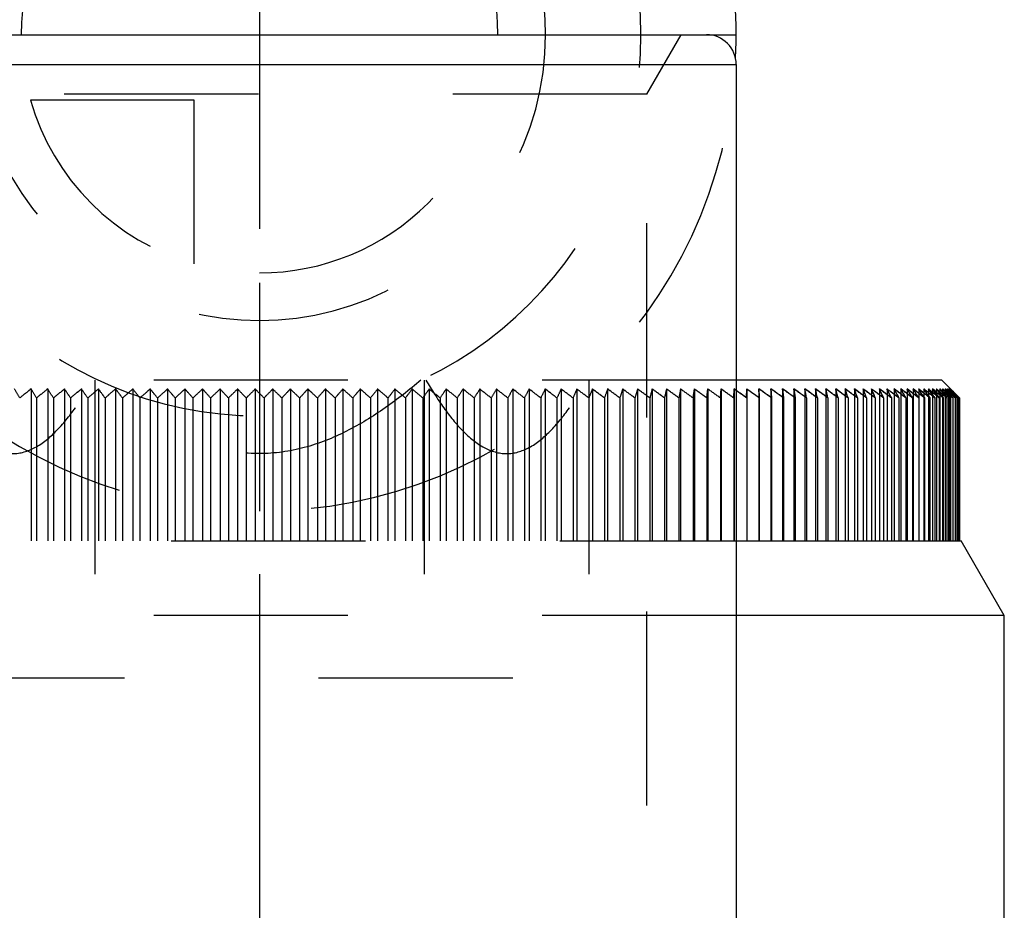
# Model space of a CAD drawing. Header units: millimetres. Extents: x 421 to 579, y 390 to 610.
# Tile 4 of 5: x 492 to 525, y 559 to 589. Entities that reach past the tile are written whole.
import ezdxf

# ---------------------------------------------------------------- set-up
doc = ezdxf.new("R2010")
doc.units = ezdxf.units.MM
doc.header["$LTSCALE"] = 65.185185
doc.linetypes.add('CENTER', pattern=[0.6, 0.375, -0.075, 0.075, -0.075])
doc.linetypes.add('HIDDEN', pattern=[0.2, 0.1, -0.1])
for name, color, linetype in [('KOERPER', 7, 'CONTINUOUS'), ('KONST.EL_MIT_GEO', 7, 'CONTINUOUS'), ('KURVEN', 7, 'CONTINUOUS'), ('L1', 7, 'CONTINUOUS')]:
    doc.layers.add(name, color=color, linetype=linetype)

msp = doc.modelspace()

# ---------------------------------------------------------------- linework, layer by layer
at = {"layer": 'KOERPER', "color": 7, "linetype": 'Continuous'}
msp.add_line((516.025, 587.5), (516.025, 489), dxfattribs=at)
at = {"layer": 'KONST.EL_MIT_GEO', "color": 7, "linetype": 'Continuous'}
for p, q in [((485.024, 588.5), (515.025, 588.5)), ((484.025, 587.5), (516.025, 587.5)), ((522.925, 576.9), (516.025, 576.9)), ((522.925, 576.9), (523.223, 576.602)), ((516.376, 576.602), (516.374, 576.301)), ((516.376, 576.602), (516.376, 571.5)), ((516.789, 576.602), (516.798, 576.301)), ((516.929, 576.503), (516.789, 576.602)), ((517.191, 576.602), (517.212, 576.301)), ((517.332, 576.503), (517.191, 576.602)), ((517.583, 576.602), (517.614, 576.301)), ((517.723, 576.503), (517.583, 576.602)), ((517.963, 576.602), (518.004, 576.301)), ((518.102, 576.503), (517.963, 576.602)), ((518.47, 576.503), (518.331, 576.602)), ((518.826, 576.503), (518.688, 576.602)), ((519.17, 576.503), (519.032, 576.602)), ((519.502, 576.503), (519.364, 576.602)), ((519.82, 576.503), (519.684, 576.602)), ((519.991, 576.602), (520.008, 576.552)), ((520.126, 576.503), (519.991, 576.602)), ((520.285, 576.602), (520.323, 576.502)), ((520.305, 576.587), (520.285, 576.602)), ((520.419, 576.503), (520.305, 576.587)), ((520.602, 576.574), (520.565, 576.602)), ((520.699, 576.503), (520.602, 576.574)), ((520.628, 576.452), (520.67, 576.352)), ((520.886, 576.562), (520.833, 576.602)), ((520.966, 576.503), (520.886, 576.562)), ((521.153, 576.552), (521.087, 576.602)), ((521.219, 576.503), (521.153, 576.552)), ((521.393, 576.552), (521.328, 576.602)), ((521.413, 576.537), (521.393, 576.552)), ((521.458, 576.503), (521.413, 576.537)), ((521.619, 576.552), (521.554, 576.602)), ((521.656, 576.524), (521.619, 576.552)), ((521.683, 576.503), (521.656, 576.524)), ((521.831, 576.552), (521.767, 576.602)), ((521.894, 576.503), (521.831, 576.552)), ((522.029, 576.552), (521.966, 576.602)), ((522.092, 576.503), (522.029, 576.552)), ((522.15, 576.602), (522.183, 576.552)), ((522.17, 576.586), (522.15, 576.602)), ((522.212, 576.552), (522.17, 576.586)), ((522.275, 576.503), (522.212, 576.552)), ((522.32, 576.602), (522.388, 576.502)), ((522.365, 576.566), (522.32, 576.602)), ((522.443, 576.503), (522.365, 576.566)), ((522.476, 576.602), (522.575, 576.464)), ((522.536, 576.552), (522.476, 576.602)), ((522.597, 576.503), (522.536, 576.552)), ((522.677, 576.552), (522.617, 576.602)), ((522.711, 576.524), (522.677, 576.552)), ((522.736, 576.503), (522.711, 576.524)), ((522.729, 576.452), (522.803, 576.352)), ((522.802, 576.552), (522.744, 576.602)), ((522.861, 576.503), (522.802, 576.552)), ((522.856, 576.602), (522.936, 576.502)), ((522.909, 576.556), (522.856, 576.602)), ((522.971, 576.503), (522.909, 576.556)), ((522.953, 576.602), (523.055, 576.479)), ((523.009, 576.552), (522.953, 576.602)), ((523.039, 576.526), (523.009, 576.552)), ((523.035, 576.602), (523.078, 576.552)), ((523.076, 576.565), (523.035, 576.602)), ((523.066, 576.503), (523.039, 576.526)), ((523.146, 576.503), (523.076, 576.565)), ((523.078, 576.552), (523.164, 576.452)), ((523.103, 576.602), (523.197, 576.496)), ((523.157, 576.552), (523.103, 576.602)), ((523.155, 576.602), (523.201, 576.552)), ((523.208, 576.552), (523.155, 576.602)), ((523.211, 576.503), (523.157, 576.552)), ((523.193, 576.602), (523.298, 576.49)), ((523.245, 576.552), (523.193, 576.602)), ((523.197, 576.496), (523.28, 576.402)), ((523.201, 576.552), (523.292, 576.452)), ((523.262, 576.503), (523.208, 576.552)), ((523.297, 576.503), (523.245, 576.552)), ((516.798, 576.301), (516.798, 571.5)), ((517.212, 576.301), (517.212, 571.5)), ((517.614, 576.301), (517.614, 571.5)), ((518.004, 576.301), (518.004, 571.5)), ((518.383, 576.301), (518.383, 571.5)), ((518.75, 576.301), (518.75, 571.5)), ((519.106, 576.301), (519.106, 571.5)), ((519.448, 576.301), (519.448, 571.5)), ((519.762, 576.352), (519.778, 576.301)), ((519.778, 576.301), (519.778, 571.5)), ((520.078, 576.352), (520.096, 576.301)), ((520.096, 576.301), (520.096, 571.5)), ((520.381, 576.352), (520.4, 576.301)), ((520.4, 576.301), (520.4, 571.5)), ((520.67, 576.352), (520.691, 576.301)), ((520.691, 576.301), (520.691, 571.5)), ((520.922, 576.405), (520.946, 576.352)), ((520.946, 576.352), (520.969, 576.301)), ((520.969, 576.301), (520.969, 571.5)), ((521.184, 576.402), (521.209, 576.352)), ((521.209, 576.352), (521.233, 576.301)), ((521.233, 576.301), (521.233, 571.5)), ((521.431, 576.402), (521.458, 576.352)), ((521.458, 576.352), (521.484, 576.301)), ((521.484, 576.301), (521.484, 571.5)), ((521.693, 576.352), (521.72, 576.301)), ((521.72, 576.301), (521.72, 571.5)), ((521.913, 576.352), (521.943, 576.301)), ((521.943, 576.301), (521.943, 571.5)), ((522.12, 576.352), (522.151, 576.301)), ((522.151, 576.301), (522.151, 571.5)), ((522.313, 576.352), (522.345, 576.301)), ((522.345, 576.301), (522.345, 571.5)), ((522.491, 576.352), (522.525, 576.301)), ((522.525, 576.301), (522.525, 571.5)), ((522.654, 576.352), (522.69, 576.301)), ((522.69, 576.301), (522.69, 571.5)), ((522.803, 576.352), (522.841, 576.301)), ((522.841, 576.301), (522.841, 571.5)), ((522.899, 576.402), (522.937, 576.352)), ((522.937, 576.352), (522.976, 576.301)), ((522.976, 576.301), (522.976, 571.5)), ((523.057, 576.352), (523.097, 576.301)), ((523.097, 576.301), (523.097, 571.5)), ((523.161, 576.352), (523.203, 576.301)), ((523.203, 576.301), (523.203, 571.5)), ((523.256, 576.346), (523.294, 576.301)), ((523.294, 576.301), (523.294, 571.5)), ((523.337, 576.338), (523.37, 576.301)), ((523.37, 576.301), (523.37, 571.5)), ((523.403, 576.331), (523.43, 576.301)), ((523.428, 576.352), (523.455, 576.324)), ((523.43, 576.301), (523.43, 571.5)), ((523.455, 576.324), (523.476, 576.301)), ((523.47, 576.339), (523.492, 576.316)), ((523.476, 576.301), (523.476, 571.5)), ((523.492, 576.316), (523.506, 576.301)), ((523.506, 576.301), (523.506, 571.5)), ((516.025, 571.5), (523.581, 571.5)), ((525.025, 569), (523.581, 571.5)), ((525.025, 569), (516.025, 569)), ((525.025, 519.572), (525.025, 569))]:
    msp.add_line(p, q, dxfattribs=at)
at = {"layer": 'KONST.EL_MIT_GEO', "color": 8, "linetype": 'HIDDEN'}
for p, q in [((513.025, 586.5), (514.179, 588.5)), ((513.025, 586.5), (487.025, 586.5)), ((513.025, 523.5), (513.025, 586.5)), ((516.025, 576.9), (484.025, 576.9)), ((494.496, 576.9), (494.496, 566.9)), ((505.553, 576.9), (505.553, 566.9)), ((511.081, 576.9), (511.081, 566.9)), ((492.353, 576.602), (492.353, 571.5)), ((492.912, 576.602), (492.912, 571.5)), ((493.476, 576.602), (493.476, 571.5)), ((494.044, 576.602), (494.044, 571.5)), ((494.616, 576.602), (494.616, 571.5)), ((495.192, 576.602), (495.192, 571.5)), ((495.77, 576.602), (495.77, 571.5)), ((496.352, 576.602), (496.352, 571.5)), ((496.936, 576.602), (496.936, 571.5)), ((497.521, 576.602), (497.521, 571.5)), ((498.109, 576.602), (498.109, 571.5)), ((498.697, 576.602), (498.697, 571.5)), ((499.287, 576.602), (499.287, 571.5)), ((499.877, 576.602), (499.877, 571.5)), ((500.467, 576.602), (500.467, 571.5)), ((501.057, 576.602), (501.057, 571.5)), ((501.646, 576.602), (501.646, 571.5)), ((502.234, 576.602), (502.234, 571.5)), ((502.821, 576.602), (502.821, 571.5)), ((503.406, 576.602), (503.406, 571.5)), ((503.988, 576.602), (503.988, 571.5)), ((504.568, 576.602), (504.568, 571.5)), ((505.145, 576.602), (505.145, 571.5)), ((505.719, 576.602), (505.719, 571.5)), ((506.289, 576.602), (506.289, 571.5)), ((506.856, 576.602), (506.856, 571.5)), ((507.417, 576.602), (507.417, 571.5)), ((507.974, 576.602), (507.974, 571.5)), ((508.526, 576.602), (508.526, 571.5)), ((509.072, 576.602), (509.072, 571.5)), ((509.613, 576.602), (509.613, 571.5)), ((510.147, 576.602), (510.147, 571.5)), ((510.674, 576.602), (510.674, 571.5)), ((511.195, 576.602), (511.195, 571.5)), ((511.709, 576.602), (511.709, 571.5)), ((512.215, 576.602), (512.215, 571.5)), ((512.713, 576.602), (512.713, 571.5)), ((513.203, 576.602), (513.203, 571.5)), ((513.684, 576.602), (513.684, 571.5)), ((514.156, 576.602), (514.156, 571.5)), ((514.575, 576.301), (514.62, 576.602)), ((514.62, 576.602), (514.575, 576.301)), ((514.62, 576.602), (514.62, 571.5)), ((515.04, 576.301), (515.074, 576.602)), ((515.074, 576.602), (515.04, 576.301)), ((515.074, 576.602), (515.074, 571.5)), ((515.495, 576.301), (515.518, 576.602)), ((515.518, 576.602), (515.495, 576.301)), ((515.518, 576.602), (515.518, 571.5)), ((515.94, 576.301), (515.952, 576.602)), ((515.952, 576.602), (515.94, 576.301)), ((515.952, 576.602), (515.952, 571.5)), ((516.024, 576.551), (515.952, 576.602)), ((516.374, 576.301), (516.376, 576.602)), ((516.789, 576.602), (516.789, 571.5)), ((516.796, 576.387), (516.789, 576.602)), ((517.191, 576.602), (517.191, 571.5)), ((517.204, 576.42), (517.191, 576.602)), ((517.583, 576.602), (517.583, 571.5)), ((517.6, 576.432), (517.583, 576.602)), ((517.963, 576.602), (517.963, 571.5)), ((517.986, 576.438), (517.963, 576.602)), ((518.331, 576.602), (518.331, 571.5)), ((518.359, 576.441), (518.331, 576.602)), ((518.383, 576.301), (518.359, 576.441)), ((518.688, 576.602), (518.688, 571.5)), ((518.75, 576.301), (518.721, 576.443)), ((519.032, 576.602), (519.032, 571.5)), ((519.106, 576.301), (519.07, 576.445)), ((519.364, 576.602), (519.364, 571.5)), ((519.448, 576.301), (519.408, 576.446)), ((519.684, 576.602), (519.684, 571.5)), ((519.762, 576.351), (519.733, 576.447)), ((519.991, 576.602), (519.991, 571.5)), ((520.008, 576.552), (519.991, 576.602)), ((520.06, 576.402), (520.045, 576.448)), ((520.285, 576.602), (520.285, 571.5)), ((520.304, 576.552), (520.285, 576.602)), ((520.4, 576.301), (520.344, 576.448)), ((520.565, 576.602), (520.565, 571.5)), ((520.586, 576.552), (520.565, 576.602)), ((520.607, 576.503), (520.586, 576.552)), ((520.63, 576.449), (520.607, 576.503)), ((520.691, 576.301), (520.63, 576.449)), ((520.833, 576.602), (520.833, 571.5)), ((520.855, 576.552), (520.833, 576.602)), ((520.878, 576.503), (520.855, 576.552)), ((520.902, 576.449), (520.878, 576.503)), ((520.969, 576.301), (520.902, 576.449)), ((521.087, 576.602), (521.087, 571.5)), ((521.111, 576.552), (521.087, 576.602)), ((521.136, 576.503), (521.111, 576.552)), ((521.233, 576.301), (521.161, 576.45)), ((521.328, 576.602), (521.328, 571.5)), ((521.353, 576.552), (521.328, 576.602)), ((521.379, 576.503), (521.353, 576.552)), ((521.484, 576.301), (521.407, 576.45)), ((521.554, 576.602), (521.554, 571.5)), ((521.582, 576.552), (521.554, 576.602)), ((521.609, 576.503), (521.582, 576.552)), ((521.72, 576.301), (521.638, 576.45)), ((521.767, 576.602), (521.767, 571.5)), ((521.796, 576.552), (521.767, 576.602)), ((521.825, 576.503), (521.796, 576.552)), ((521.966, 576.602), (521.966, 571.5)), ((521.996, 576.552), (521.966, 576.602)), ((522.027, 576.503), (521.996, 576.552)), ((522.089, 576.402), (522.059, 576.451)), ((522.15, 576.602), (522.151, 576.301)), ((522.182, 576.552), (522.15, 576.602)), ((522.215, 576.503), (522.182, 576.552)), ((522.248, 576.451), (522.215, 576.503)), ((522.32, 576.602), (522.32, 571.5)), ((522.354, 576.552), (522.32, 576.602)), ((522.388, 576.503), (522.354, 576.552)), ((522.423, 576.451), (522.388, 576.503)), ((522.476, 576.602), (522.476, 571.5)), ((522.512, 576.552), (522.476, 576.602)), ((522.547, 576.503), (522.512, 576.552)), ((522.584, 576.451), (522.547, 576.503)), ((522.618, 576.402), (522.584, 576.451)), ((522.617, 576.602), (522.617, 571.5)), ((522.654, 576.552), (522.617, 576.602)), ((522.691, 576.503), (522.654, 576.552)), ((522.729, 576.452), (522.691, 576.503)), ((522.766, 576.402), (522.729, 576.452)), ((522.744, 576.602), (522.744, 571.5)), ((522.782, 576.552), (522.744, 576.602)), ((522.821, 576.503), (522.782, 576.552)), ((522.86, 576.452), (522.821, 576.503)), ((522.856, 576.602), (522.856, 571.5)), ((522.896, 576.552), (522.856, 576.602)), ((522.878, 576.429), (522.86, 576.452)), ((522.936, 576.503), (522.896, 576.552)), ((522.977, 576.452), (522.936, 576.503)), ((522.953, 576.602), (522.953, 571.5)), ((522.994, 576.552), (522.953, 576.602)), ((522.999, 576.423), (522.977, 576.452)), ((523.036, 576.503), (522.994, 576.552)), ((523.035, 576.602), (523.035, 571.5)), ((523.064, 576.569), (523.035, 576.602)), ((523.078, 576.452), (523.036, 576.503)), ((523.078, 576.552), (523.064, 576.569)), ((523.121, 576.503), (523.078, 576.552)), ((523.119, 576.402), (523.078, 576.452)), ((523.103, 576.602), (523.097, 576.301)), ((523.126, 576.576), (523.103, 576.602)), ((523.164, 576.453), (523.121, 576.503)), ((523.147, 576.552), (523.126, 576.576)), ((523.191, 576.503), (523.147, 576.552)), ((523.155, 576.602), (523.155, 571.5)), ((523.172, 576.583), (523.155, 576.602)), ((523.164, 576.452), (523.256, 576.346)), ((523.186, 576.568), (523.172, 576.583)), ((523.201, 576.552), (523.186, 576.568)), ((523.236, 576.453), (523.191, 576.503)), ((523.193, 576.602), (523.193, 571.5)), ((523.207, 576.587), (523.193, 576.602)), ((523.246, 576.503), (523.201, 576.552)), ((523.24, 576.552), (523.207, 576.587)), ((523.215, 576.602), (523.215, 571.5)), ((523.215, 576.602), (523.312, 576.502)), ((523.263, 576.552), (523.215, 576.602)), ((523.266, 576.552), (523.215, 576.602)), ((523.223, 576.602), (523.223, 571.5)), ((523.223, 576.602), (523.311, 576.514)), ((523.256, 576.569), (523.223, 576.602)), ((523.28, 576.402), (523.236, 576.453)), ((523.287, 576.503), (523.24, 576.552)), ((523.292, 576.453), (523.246, 576.503)), ((523.322, 576.503), (523.256, 576.569)), ((523.312, 576.503), (523.263, 576.552)), ((523.317, 576.502), (523.266, 576.552)), ((523.334, 576.453), (523.287, 576.503)), ((523.338, 576.402), (523.292, 576.453)), ((523.292, 576.452), (523.384, 576.352)), ((523.298, 576.49), (523.381, 576.402)), ((523.36, 576.452), (523.312, 576.503)), ((523.476, 576.301), (523.334, 576.453)), ((523.506, 576.301), (523.36, 576.452)), ((492.536, 576.301), (492.536, 571.5)), ((493.105, 576.301), (493.105, 571.5)), ((493.678, 576.301), (493.678, 571.5)), ((494.256, 576.301), (494.256, 571.5)), ((494.837, 576.301), (494.837, 571.5)), ((495.422, 576.301), (495.422, 571.5)), ((496.009, 576.301), (496.009, 571.5)), ((496.6, 576.301), (496.6, 571.5)), ((497.192, 576.301), (497.192, 571.5)), ((497.786, 576.301), (497.786, 571.5)), ((498.382, 576.301), (498.382, 571.5)), ((498.979, 576.301), (498.979, 571.5)), ((499.576, 576.301), (499.576, 571.5)), ((500.174, 576.301), (500.174, 571.5)), ((500.772, 576.301), (500.772, 571.5)), ((501.369, 576.301), (501.369, 571.5)), ((501.965, 576.301), (501.965, 571.5)), ((502.56, 576.301), (502.56, 571.5)), ((503.153, 576.301), (503.153, 571.5)), ((503.745, 576.301), (503.745, 571.5)), ((504.334, 576.301), (504.334, 571.5)), ((504.92, 576.301), (504.92, 571.5)), ((505.503, 576.301), (505.503, 571.5)), ((506.082, 576.301), (506.082, 571.5)), ((506.658, 576.301), (506.658, 571.5)), ((507.229, 576.301), (507.229, 571.5)), ((507.796, 576.301), (507.796, 571.5)), ((508.357, 576.301), (508.357, 571.5)), ((508.913, 576.301), (508.913, 571.5)), ((509.464, 576.301), (509.464, 571.5)), ((510.008, 576.301), (510.008, 571.5)), ((510.546, 576.301), (510.546, 571.5)), ((511.601, 576.301), (511.601, 571.5)), ((512.117, 576.301), (512.117, 571.5)), ((512.626, 576.301), (512.626, 571.5)), ((513.126, 576.301), (513.126, 571.5)), ((513.618, 576.301), (513.618, 571.5)), ((514.101, 576.301), (514.101, 571.5)), ((514.575, 576.301), (514.575, 571.5)), ((515.04, 576.301), (515.04, 571.5)), ((515.495, 576.301), (515.495, 571.5)), ((515.94, 576.301), (515.94, 571.5)), ((516.798, 576.301), (516.796, 576.387)), ((517.212, 576.301), (517.204, 576.42)), ((517.614, 576.301), (517.6, 576.432)), ((518.004, 576.301), (517.986, 576.438)), ((519.778, 576.301), (519.762, 576.351)), ((520.096, 576.301), (520.06, 576.402)), ((521.943, 576.301), (521.913, 576.351)), ((522.151, 576.301), (522.089, 576.402)), ((522.345, 576.301), (522.313, 576.351)), ((522.525, 576.301), (522.491, 576.351)), ((522.654, 576.351), (522.618, 576.402)), ((522.69, 576.301), (522.654, 576.351)), ((522.803, 576.351), (522.766, 576.402)), ((522.841, 576.301), (522.803, 576.351)), ((522.898, 576.402), (522.878, 576.429)), ((522.937, 576.351), (522.898, 576.402)), ((522.976, 576.301), (522.937, 576.351)), ((523.016, 576.402), (522.999, 576.423)), ((523.016, 576.402), (523.057, 576.352)), ((523.097, 576.301), (523.016, 576.402)), ((523.161, 576.351), (523.119, 576.402)), ((523.203, 576.301), (523.161, 576.351)), ((523.294, 576.301), (523.25, 576.351)), ((523.28, 576.402), (523.337, 576.338)), ((523.325, 576.351), (523.28, 576.402)), ((523.37, 576.301), (523.325, 576.351)), ((523.43, 576.301), (523.338, 576.402)), ((523.381, 576.402), (523.428, 576.352)), ((523.384, 576.352), (523.403, 576.331)), ((523.409, 576.402), (523.47, 576.339)), ((523.499, 576.323), (523.521, 576.301)), ((523.521, 576.301), (523.504, 576.318)), ((523.521, 576.301), (523.521, 571.5)), ((484.025, 571.5), (516.025, 571.5)), ((516.025, 569), (484.025, 569)), ((488.968, 566.9), (511.081, 566.9))]:
    msp.add_line(p, q, dxfattribs=at)
at = {"layer": 'KONST.EL_MIT_GEO', "color": 7, "linetype": 'Continuous'}
for centre, radius, start, end in [((515.025, 587.5), 1, 0, 90.0001), ((469.236, 510.682), 80.796, 54.30759, 54.61257), ((465.771, 505.172), 87.539, 54.34422, 54.68397), ((376.482, 551.791), 144.003, 9.79989, 9.92136), ((399.304, 551.466), 122.001, 11.74549, 11.8898), ((415.315, 551.083), 106.81, 13.65673, 13.82283), ((427.107, 550.642), 95.84, 15.52913, 15.71585), ((436.772, 550.356), 86.967, 17.39258, 17.5654), ((443.394, 549.679), 81.19, 19.17928, 19.32917), ((448.612, 548.922), 76.832, 20.91681, 21.03713), ((454.672, 548.879), 71.487, 22.68784, 22.81785), ((458.07, 548.049), 68.952, 24.28241, 24.46211), ((461.125, 547.29), 66.742, 25.86039, 26.05116), ((463.699, 546.495), 65.019, 27.38559, 27.58406), ((465.494, 545.451), 64.134, 28.8045, 29.05991), ((467.336, 544.565), 63.159, 30.21691, 30.47993), ((468.895, 543.64), 62.474, 31.57423, 31.84396), ((469.996, 542.536), 62.294, 32.87737, 33.09725), ((470.864, 541.362), 62.367, 34.12688, 34.29424), ((471.56, 540.143), 62.623, 35.32376, 35.44966), ((473.586, 539.978), 61.199, 36.58283, 36.758), ((474.03, 538.739), 61.698, 37.62135, 37.85599), ((474.24, 537.368), 62.472, 38.66872, 38.78659), ((474.17, 535.808), 63.592, 39.60994, 39.75923)]:
    msp.add_arc(centre, radius, start, end, dxfattribs=at)
at = {"layer": 'KONST.EL_MIT_GEO', "color": 8, "linetype": 'HIDDEN'}
for centre, radius, start, end in [((436.572, 544.551), 63.853, 29.81786, 30.12941), ((541.518, 514.063), 79.551, 128.17286, 128.52266), ((541.383, 514.12), 79.423, 128.12157, 128.47169), ((438.416, 543.601), 63.232, 31.14099, 31.46054), ((438.564, 543.63), 63.09, 31.18753, 31.50737), ((541.939, 515.022), 78.713, 128.52519, 128.87599), ((541.804, 515.078), 78.585, 128.47376, 128.82488), ((440.179, 542.641), 62.722, 32.45513, 32.78194), ((440.324, 542.672), 62.584, 32.50273, 32.82983), ((542.364, 516.017), 77.85, 128.90141, 129.25322), ((542.23, 516.072), 77.723, 128.84983, 129.20196), ((441.748, 541.647), 62.432, 33.71573, 34.04884), ((441.889, 541.678), 62.297, 33.76424, 34.09765), ((542.795, 517.045), 76.965, 129.30227, 129.6551), ((542.661, 517.099), 76.839, 129.25055, 129.60369), ((443.152, 540.619), 62.328, 34.92374, 35.26228), ((443.291, 540.651), 62.196, 34.97305, 35.31189), ((543.232, 518.104), 76.063, 129.72861, 130.08243), ((543.098, 518.157), 75.937, 129.67674, 130.03088), ((444.417, 539.56), 62.387, 36.0803, 36.42347), ((444.554, 539.593), 62.256, 36.13029, 36.47377), ((543.676, 519.19), 75.146, 130.18128, 130.53607), ((543.543, 519.242), 75.02, 130.12927, 130.48438), ((445.563, 538.474), 62.585, 37.18668, 37.53375), ((445.698, 538.508), 62.456, 37.23723, 37.58462), ((544.13, 520.301), 74.219, 130.66121, 131.01694), ((543.998, 520.352), 74.094, 130.60906, 130.96511), ((446.606, 537.362), 62.904, 38.24422, 38.59454), ((446.741, 537.398), 62.776, 38.29525, 38.64588), ((544.595, 521.435), 73.286, 131.16939, 131.526), ((544.463, 521.484), 73.161, 131.11711, 131.47404), ((447.562, 536.229), 63.328, 39.25435, 39.60732), ((447.696, 536.266), 63.202, 39.30576, 39.65905), ((545.073, 522.587), 72.352, 131.70685, 132.06426), ((544.941, 522.636), 72.228, 131.65445, 132.01219), ((448.442, 535.077), 63.843, 40.21853, 40.57362), ((448.575, 535.114), 63.718, 40.27026, 40.62566), ((545.565, 523.756), 71.421, 132.27468, 132.63281), ((545.433, 523.803), 71.297, 132.22218, 132.58064), ((449.256, 533.908), 64.438, 41.13826, 41.49499), ((449.388, 533.947), 64.314, 41.19023, 41.54728), ((546.075, 524.937), 70.498, 132.87404, 133.23278), ((545.943, 524.984), 70.374, 132.82145, 133.18051), ((450.013, 532.726), 65.102, 42.01503, 42.37298), ((450.145, 532.766), 64.978, 42.06718, 42.42545), ((546.605, 526.129), 69.589, 133.50614, 133.86534), ((546.473, 526.175), 69.465, 133.45348, 133.81301), ((450.721, 531.534), 65.825, 42.85033, 43.20914), ((450.852, 531.575), 65.701, 42.9026, 43.26173), ((547.157, 527.328), 68.698, 134.17223, 134.53174), ((547.026, 527.373), 68.575, 134.11954, 134.47936), ((451.385, 530.335), 66.597, 43.64563, 44.00497), ((451.516, 530.377), 66.474, 43.69798, 44.05764), ((547.737, 528.531), 67.833, 134.87365, 135.23326), ((547.605, 528.574), 67.71, 134.82094, 135.18088), ((452.012, 529.133), 67.412, 44.40238, 44.76196), ((452.143, 529.176), 67.289, 44.45476, 44.81467), ((548.346, 529.734), 67, 135.61177, 135.97126), ((548.215, 529.777), 66.876, 135.55907, 135.91889), ((452.606, 527.929), 68.262, 45.12197, 45.48155), ((452.737, 527.973), 68.139, 45.17435, 45.53426), ((548.991, 530.936), 66.205, 136.38799, 136.7471), ((548.86, 530.977), 66.081, 136.33535, 136.69479), ((453.171, 526.728), 69.141, 45.80577, 46.16514), ((453.303, 526.773), 69.017, 45.85812, 46.21782), ((549.676, 532.131), 65.456, 137.2038, 137.56222), ((549.545, 532.172), 65.333, 137.15126, 137.51001), ((453.712, 525.532), 70.041, 46.45509, 46.81408), ((453.843, 525.579), 69.918, 46.50739, 46.8667), ((550.408, 533.318), 64.762, 138.06068, 138.41807), ((550.276, 533.358), 64.638, 138.0083, 138.36601), ((454.231, 524.345), 70.958, 47.0712, 47.42965), ((454.363, 524.392), 70.834, 47.12342, 47.4822), ((551.192, 534.494), 64.132, 138.96017, 139.31613), ((551.06, 534.532), 64.007, 138.908, 139.26428), ((454.732, 523.169), 71.886, 47.65531, 48.0131), ((454.864, 523.218), 71.761, 47.70744, 48.06555), ((552.038, 535.655), 63.575, 139.90381, 140.2579), ((551.905, 535.692), 63.449, 139.85191, 140.20632), ((455.217, 522.009), 72.819, 48.20858, 48.5656), ((455.349, 522.058), 72.694, 48.2606, 48.61794), ((552.955, 536.798), 63.103, 140.89316, 141.24487), ((552.821, 536.834), 62.977, 140.84161, 141.19364), ((455.688, 520.865), 73.753, 48.73211, 49.08829), ((455.82, 520.916), 73.628, 48.78401, 49.1405), ((553.953, 537.921), 62.73, 141.92976, 142.27853), ((553.818, 537.956), 62.602, 141.87864, 142.22773), ((456.147, 519.743), 74.683, 49.22695, 49.58222), ((456.28, 519.794), 74.558, 49.27871, 49.6343), ((555.046, 539.02), 62.469, 143.0151, 143.36031), ((554.909, 539.054), 62.34, 142.96451, 143.31003), ((456.596, 518.643), 75.606, 49.69409, 50.0484), ((456.729, 518.696), 75.48, 49.74571, 50.10034), ((556.249, 540.093), 62.339, 144.15067, 144.49162), ((556.11, 540.126), 62.207, 144.1007, 144.44196), ((457.037, 517.571), 76.516, 50.13447, 50.48779), ((457.17, 517.624), 76.39, 50.18595, 50.53959), ((557.58, 541.137), 62.358, 145.33783, 145.67376), ((557.44, 541.169), 62.225, 145.28859, 145.62483), ((457.47, 516.527), 77.41, 50.54897, 50.90129), ((457.604, 516.582), 77.283, 50.6003, 50.95294), ((559.063, 542.148), 62.552, 146.57785, 146.90792), ((558.92, 542.179), 62.415, 146.52948, 146.85985), ((457.898, 515.515), 78.284, 50.93842, 51.28973), ((458.032, 515.571), 78.157, 50.98961, 51.34124), ((560.725, 543.126), 62.947, 147.87188, 148.19518), ((560.579, 543.156), 62.808, 147.8245, 148.14809), ((458.321, 514.538), 79.135, 51.30361, 51.65391), ((458.456, 514.594), 79.007, 51.35465, 51.70527), ((562.599, 544.066), 63.58, 149.22086, 149.53641), ((562.449, 544.095), 63.437, 149.17461, 149.49045), ((458.74, 513.598), 79.959, 51.64527, 51.99458), ((458.875, 513.655), 79.831, 51.69616, 52.04579), ((564.727, 544.967), 64.493, 150.62552, 150.93226), ((564.574, 544.996), 64.345, 150.58057, 150.88758), ((459.156, 512.697), 80.754, 51.96407, 52.31241), ((459.292, 512.755), 80.625, 52.01482, 52.36348), ((567.164, 545.826), 65.741, 152.08633, 152.38313), ((567.005, 545.854), 65.587, 152.04284, 152.3399), ((459.57, 511.838), 81.516, 52.26065, 52.60805), ((459.706, 511.896), 81.387, 52.31127, 52.65898), ((569.977, 546.641), 67.391, 153.60345, 153.88911), ((569.812, 546.668), 67.231, 153.56159, 153.84751), ((459.983, 511.022), 82.242, 52.5356, 52.88209), ((460.119, 511.082), 82.113, 52.58609, 52.93289), ((573.255, 547.41), 69.533, 155.17667, 155.44994), ((573.083, 547.437), 69.365, 155.13662, 155.41014), ((460.394, 510.253), 82.93, 52.78947, 53.1351), ((460.531, 510.313), 82.8, 52.83983, 53.18577), ((577.118, 548.131), 72.286, 156.80536, 157.06496), ((576.936, 548.157), 72.109, 156.76732, 157.02715), ((460.805, 509.532), 83.578, 53.02275, 53.36756), ((460.942, 509.593), 83.447, 53.07299, 53.41811), ((581.726, 548.803), 75.812, 158.48846, 158.73304), ((581.534, 548.828), 75.623, 158.45262, 158.69742), ((461.216, 508.861), 84.183, 53.2359, 53.57994), ((461.353, 508.923), 84.052, 53.28603, 53.63038), ((587.305, 549.422), 80.334, 160.22438, 160.45261), ((587.098, 549.447), 80.131, 160.19094, 160.41937), ((461.626, 508.242), 84.743, 53.42934, 53.77267), ((461.764, 508.304), 84.611, 53.47936, 53.823), ((594.177, 549.988), 86.175, 162.01101, 162.22153), ((593.953, 550.012), 85.955, 161.98016, 162.19087), ((462.038, 507.676), 85.256, 53.60345, 53.94612), ((462.175, 507.738), 85.124, 53.65338, 53.99636), ((602.826, 550.499), 93.817, 163.84566, 164.03716), ((602.58, 550.523), 93.575, 163.81759, 164.00926), ((462.449, 507.164), 85.72, 53.75856, 54.10064), ((462.587, 507.227), 85.588, 53.8084, 54.15079), ((614.004, 550.955), 104.013, 165.72505, 165.89626), ((613.729, 550.978), 103.741, 165.69996, 165.87132), ((462.862, 506.709), 86.135, 53.89498, 54.23653), ((463, 506.772), 86.003, 53.94475, 54.28661), ((628.958, 551.353), 118.007, 167.64534, 167.79507), ((628.643, 551.376), 117.695, 167.62339, 167.77325), ((463.275, 506.311), 86.498, 54.01297, 54.35406), ((463.414, 506.375), 86.365, 54.06267, 54.40407), ((649.904, 551.693), 138.014, 169.60208, 169.72924), ((649.533, 551.715), 137.646, 169.58343, 169.71071), ((463.689, 505.971), 86.808, 54.11276, 54.45345), ((463.828, 506.035), 86.675, 54.1624, 54.5034), ((464.104, 505.691), 87.064, 54.19455, 54.5349), ((464.243, 505.755), 86.932, 54.24414, 54.5848), ((464.52, 505.47), 87.266, 54.25848, 54.59858), ((464.659, 505.534), 87.133, 54.30803, 54.64844), ((464.936, 505.31), 87.413, 54.30468, 54.64459), ((465.075, 505.374), 87.28, 54.35421, 54.69443), ((465.492, 505.275), 87.371, 54.38275, 54.72285), ((465.91, 505.237), 87.406, 54.39372, 54.73378), ((466.327, 505.26), 87.385, 54.38714, 54.72722), ((466.744, 505.344), 87.308, 54.36299, 54.70318), ((467.16, 505.489), 87.175, 54.32123, 54.66159), ((467.576, 505.694), 86.987, 54.26178, 54.60237), ((467.99, 505.96), 86.744, 54.18452, 54.52543), ((468.402, 506.284), 86.448, 54.0893, 54.43059), ((440.308, 560.074), 80.103, 11.79185, 11.90779), ((468.812, 506.668), 86.098, 53.97594, 54.31768), ((450.486, 559.71), 70.597, 13.71207, 13.84328), ((469.219, 507.108), 85.697, 53.84423, 54.18648), ((458.067, 559.328), 63.684, 15.59302, 15.73861), ((469.622, 507.605), 85.245, 53.6939, 54.03673), ((463.909, 558.92), 58.51, 17.43074, 17.58976), ((470.022, 508.157), 84.744, 53.52466, 53.86814), ((480.029, 562.507), 42.374, 19.2079, 19.3577), ((470.416, 508.763), 84.196, 53.33619, 53.68036), ((483.022, 562.16), 39.963, 20.9485, 21.1082), ((470.805, 509.421), 83.603, 53.12811, 53.47304), ((471.187, 510.129), 82.966, 52.90003, 53.24576), ((471.563, 510.885), 82.288, 52.65148, 52.99806), ((495.067, 563.811), 28.994, 25.8437, 25.9598), ((471.929, 511.688), 81.572, 52.38198, 52.72946), ((496.305, 563.456), 28.266, 27.3691, 27.489), ((472.287, 512.536), 80.819, 52.09099, 52.43941), ((497.36, 563.082), 27.715, 28.8388, 28.9621), ((472.634, 513.426), 80.033, 51.77794, 52.12732), ((498.263, 562.69), 27.312, 30.2529, 30.3792), ((477.882, 550.832), 50.892, 30.0951, 30.2243), ((472.97, 514.356), 79.216, 51.44221, 51.79258), ((499.039, 562.282), 27.032, 31.6117, 31.7406), ((473.292, 515.323), 78.372, 51.08311, 51.43449), ((480.52, 549.47), 49.691, 32.7491, 32.8858), ((473.601, 516.326), 77.504, 50.69994, 51.05233), ((481.553, 548.743), 49.378, 33.9959, 34.1357), ((473.893, 517.361), 76.615, 50.29193, 50.64532), ((474.168, 518.425), 75.709, 49.85824, 50.21263), ((474.424, 519.517), 74.789, 49.39802, 49.75337), ((474.658, 520.633), 73.861, 48.91033, 49.26661), ((474.869, 521.771), 72.928, 48.3942, 48.75133), ((475.055, 522.926), 71.994, 47.84858, 48.2065), ((475.212, 524.098), 71.065, 47.27238, 47.631), ((475.337, 525.281), 70.145, 46.66446, 47.02365), ((485.318, 544.042), 49.828, 40.4232, 40.5761), ((475.428, 526.474), 69.24, 46.02362, 46.38324), ((475.481, 527.673), 68.356, 45.3486, 45.70847), ((486.892, 540.175), 51.447, 44.8143, 44.9365), ((475.762, 530.374), 66.248, 44.00998, 44.13067), ((475.164, 527.351), 68.808, 45.36879, 45.58784), ((497.413, 550.722), 36.55, 44.4622, 44.7098)]:
    msp.add_arc(centre, radius, start, end, dxfattribs=at)
for points, knots in [([(489.025, 576.9), (489.212, 576.581), (489.591, 575.981), (490.222, 575.193), (490.914, 574.605), (491.732, 574.351), (492.55, 574.605), (493.242, 575.193), (493.874, 575.981), (494.253, 576.581), (494.44, 576.9)], [0, 0, 0, 0, 0.145783, 0.27981, 0.397631, 0.5, 0.60237, 0.720191, 0.854217, 1, 1, 1, 1]), ([(505.439, 576.9), (505.054, 576.572), (504.257, 575.945), (502.961, 575.146), (501.544, 574.576), (500.025, 574.36), (498.505, 574.576), (497.088, 575.146), (495.792, 575.945), (494.995, 576.572), (494.61, 576.9)], [0, 0, 0, 0, 0.125083, 0.250142, 0.375129, 0.5, 0.624871, 0.749858, 0.874917, 1, 1, 1, 1]), ([(505.609, 576.9), (505.796, 576.581), (506.175, 575.981), (506.807, 575.193), (507.499, 574.605), (508.317, 574.351), (509.135, 574.605), (509.827, 575.193), (510.458, 575.981), (510.837, 576.581), (511.024, 576.9)], [0, 0, 0, 0, 0.145783, 0.27981, 0.397631, 0.5, 0.60237, 0.720191, 0.854217, 1, 1, 1, 1])]:
    msp.add_open_spline(points, degree=3, knots=knots, dxfattribs=at)
at = {"layer": 'KONST.EL_MIT_GEO', "color": 7, "linetype": 'Continuous'}
for points in [[(517.212, 576.301), (517.118, 576.368), (517.024, 576.436), (516.929, 576.503)], [(517.614, 576.301), (517.52, 576.368), (517.426, 576.436), (517.332, 576.503)], [(518.004, 576.301), (517.91, 576.368), (517.817, 576.436), (517.723, 576.503)], [(518.383, 576.301), (518.29, 576.368), (518.196, 576.436), (518.102, 576.503)], [(518.75, 576.301), (518.657, 576.368), (518.564, 576.436), (518.47, 576.503)], [(519.106, 576.301), (519.012, 576.368), (518.92, 576.436), (518.826, 576.503)], [(519.448, 576.301), (519.356, 576.368), (519.263, 576.436), (519.17, 576.503)], [(519.778, 576.301), (519.686, 576.368), (519.594, 576.436), (519.502, 576.503)], [(520.096, 576.301), (520.004, 576.368), (519.912, 576.436), (519.82, 576.503)], [(520.4, 576.301), (520.309, 576.368), (520.218, 576.436), (520.126, 576.503)], [(520.691, 576.301), (520.601, 576.368), (520.51, 576.436), (520.419, 576.503)], [(520.969, 576.301), (520.879, 576.368), (520.789, 576.436), (520.699, 576.503)], [(521.233, 576.301), (521.144, 576.368), (521.055, 576.436), (520.966, 576.503)], [(521.484, 576.301), (521.395, 576.368), (521.307, 576.436), (521.219, 576.503)], [(521.72, 576.301), (521.633, 576.368), (521.546, 576.436), (521.458, 576.503)], [(521.943, 576.301), (521.856, 576.368), (521.77, 576.436), (521.683, 576.503)], [(522.151, 576.301), (522.066, 576.368), (521.98, 576.436), (521.894, 576.503)], [(522.345, 576.301), (522.261, 576.368), (522.176, 576.436), (522.092, 576.503)], [(522.525, 576.301), (522.442, 576.368), (522.358, 576.436), (522.275, 576.503)], [(522.69, 576.301), (522.608, 576.368), (522.526, 576.435), (522.443, 576.503)], [(522.841, 576.301), (522.759, 576.368), (522.678, 576.435), (522.597, 576.503)], [(522.976, 576.301), (522.896, 576.368), (522.817, 576.435), (522.736, 576.503)], [(523.097, 576.301), (523.018, 576.368), (522.94, 576.435), (522.861, 576.503)], [(523.203, 576.301), (523.126, 576.368), (523.049, 576.435), (522.971, 576.503)], [(523.294, 576.301), (523.218, 576.368), (523.142, 576.435), (523.066, 576.503)], [(523.37, 576.301), (523.295, 576.368), (523.221, 576.435), (523.146, 576.503)], [(523.43, 576.301), (523.357, 576.368), (523.285, 576.435), (523.211, 576.503)], [(523.476, 576.301), (523.404, 576.368), (523.333, 576.435), (523.262, 576.503)], [(523.506, 576.301), (523.436, 576.368), (523.367, 576.435), (523.297, 576.503)]]:
    msp.add_open_spline(points, degree=3, dxfattribs=at)
at = {"layer": 'KONST.EL_MIT_GEO', "color": 8, "linetype": 'HIDDEN'}
msp.add_open_spline([(523.521, 576.301), (523.455, 576.368), (523.389, 576.435), (523.322, 576.503)], degree=3, dxfattribs=at)
at = {"layer": 'KURVEN', "color": 40, "linetype": 'Continuous'}
for p, q in [((500.025, 604.5), (500.025, 588.5)), ((484.025, 588.5), (516.025, 588.5))]:
    msp.add_line(p, q, dxfattribs=at)
at = {"layer": 'KURVEN', "color": 8, "linetype": 'HIDDEN'}
for p, q in [((500.025, 588.5), (500.025, 572.5)), ((497.825, 586.3), (492.333, 586.3)), ((497.825, 580.808), (497.825, 586.3))]:
    msp.add_line(p, q, dxfattribs=at)
at = {"layer": 'KURVEN', "color": 40, "linetype": 'Continuous'}
for radius, start, end in [(16, 357.1713, 182.8287), (12.8, 0, 180), (9.6, 0.0001, 180), (8, 0.0001, 180)]:
    msp.add_arc((500.025, 588.5), radius, start, end, dxfattribs=at)
at = {"layer": 'KURVEN', "color": 8, "linetype": 'HIDDEN'}
for radius, start, end in [(12.8, 180, 360), (9.6, 180, 0.0001), (8, 270, 0.0001), (16, 182.8287, 357.1713), (8, 195.962, 254.038)]:
    msp.add_arc((500.025, 588.5), radius, start, end, dxfattribs=at)
at = {"layer": 'L1', "color": 2, "linetype": 'CENTER'}
msp.add_line((500.025, 609.5), (500.025, 390.5), dxfattribs=at)

doc.saveas('drawing.dxf')
